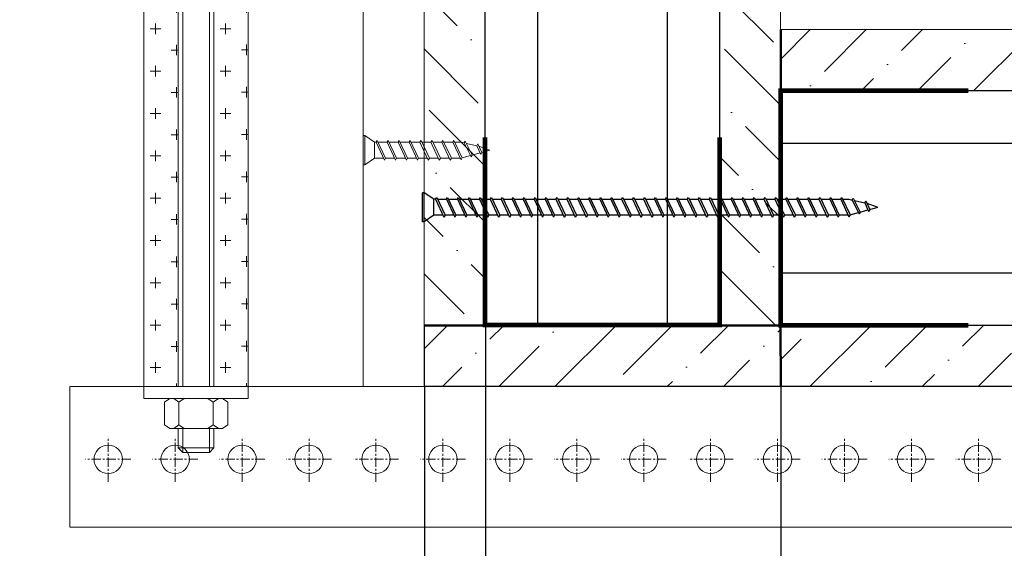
# Model space of a CAD drawing. Header units: millimetres. Extents: x 2030 to 81442, y 1212 to 89253.
# Tile 3 of 36: x 23050 to 26390, y 55788 to 57580. Entities that reach past the tile are written whole.
import ezdxf

# ---------------------------------------------------------------- set-up
doc = ezdxf.new("R2010")
doc.units = ezdxf.units.MM
doc.set_wipeout_variables(frame=1)
doc.linetypes.add('CENTER', pattern=[50.8, 31.75, -6.35, 6.35, -6.35])
doc.linetypes.add('HIDDEN2', pattern=[4.7625, 3.175, -1.5875])
doc.layers.add('01_Техстронг Плита', color=32, linetype='Continuous', lineweight=9)
doc.layers.add('Расходные материалы', color=252, linetype='Continuous', lineweight=9)
for name, color, linetype, lineweight, true_color in [('Анкеры и саморезы', 7, 'Continuous', 9, 0x000000), ('Размеры и выноски', 7, 'Continuous', 9, 0x000000), ('Шпильки', 7, 'Continuous', 9, 0x000000)]:
    doc.layers.add(name, color=color, linetype=linetype, lineweight=lineweight, true_color=true_color)
doc.layers.add('профиль', color=7, linetype='Continuous', true_color=0x000000)
doc.styles.add('ISOCPEUR', font='isocpeur.ttf')
doc.dimstyles.new('ISO-25', dxfattribs={"dimtxt": 2.5, "dimasz": 2.5, "dimexe": 1.25, "dimexo": 0.625, "dimtad": 1, "dimtxsty": 'Standard', "dimcen": 2.5, "dimadec": 0, "dimazin": 0, "dimtfac": 1, "dimtmove": 0, "dimatfit": 3, "dimfxl": 1, "dimarcsym": 0})

# ---------------------------------------------------------------- blocks, each defined once
blk = doc.blocks.new('*U256')
blk.add_wipeout([(-340.43, 4), (-340.43, -4), (0, -4), (0, 4)])
at = {"linetype": 'HIDDEN2', "ltscale": 100}
for p, q in [((-335.1, 5.03), (-334.25, 3.85)), ((-328.3, 5.03), (-329.15, 3.85)), ((-335.1, 2.66), (-334.25, 3.85)), ((-334.25, 3.85), (-329.15, 3.85)), ((-328.3, 2.66), (-329.15, 3.85)), ((-335.1, -2.66), (-334.25, -3.85)), ((-335.1, -5.03), (-334.25, -3.85)), ((-334.25, -3.85), (-329.15, -3.85)), ((-328.3, -2.66), (-329.15, -3.85)), ((-328.3, -5.03), (-329.15, -3.85))]:
    blk.add_line(p, q, dxfattribs=at)
at = {"linetype": 'HIDDEN2', "ltscale": 40}
for p, q in [((-339.43, 4), (-340.43, 3)), ((-340.43, -3), (-340.43, 3)), ((-335.1, 3), (-340.43, 3)), ((-335.1, 4), (-339.43, 4)), ((-339.43, -4), (-339.43, 4)), ((-340.43, -3), (-335.1, -3)), ((-339.43, -4), (-340.43, -3)), ((-339.43, -4), (-335.1, -4))]:
    blk.add_line(p, q, dxfattribs=at)
at = {"ltscale": 40}
for p, q in [((0, 4), (-325.63, 4)), ((0, 3), (-325.63, 3)), ((-325.63, -3), (0, -3)), ((0, -4), (-325.63, -4))]:
    blk.add_line(p, q, dxfattribs=at)
at = {"linetype": 'HIDDEN2', "ltscale": 100}
for points in [[(-328.3, -11.7), (-328.3, 11.7), (-325.63, 11.7), (-325.63, -11.7)], [(-328.3, 5.91), (-329.15, 7.1), (-334.25, 7.1), (-335.1, 5.91), (-335.1, -5.91), (-334.25, -7.1), (-329.15, -7.1), (-328.3, -5.91)]]:
    blk.add_lwpolyline(points, close=True, dxfattribs=at)
blk = doc.blocks.new('_Oblique')
at = {"color": 0, "linetype": 'ByBlock', "lineweight": -2}
blk.add_line((-0.5, -0.5), (0.5, 0.5), dxfattribs=at)
blk = doc.blocks.new('*D273')
at = {"layer": 'Defpoints', "color": 0, "transparency": 16777216}
for p in [(30024.6, 56337.4), (24423.1, 54910.1), (30024.6, 52773.1)]:
    blk.add_point(p, dxfattribs=at)
at = {"layer": 'Размеры и выноски', "color": 0, "lineweight": -2, "transparency": 16777216}
for p, q in [((30024.6, 56336.7), (30024.6, 52771.9)), ((24423.1, 54909.5), (24423.1, 52771.9)), ((24423.1, 52773.1), (30024.6, 52773.1))]:
    blk.add_line(p, q, dxfattribs=at)
at = {"layer": 'Размеры и выноски', "color": 0, "lineweight": -2, "transparency": 16777216, "xscale": 2.5, "yscale": 2.5, "zscale": 2.5, "rotation": 180}
blk.add_blockref('_Oblique', (24423.1, 52773.1), dxfattribs=at)
at = {"layer": 'Размеры и выноски', "color": 0, "lineweight": -2, "transparency": 16777216, "xscale": 2.5, "yscale": 2.5, "zscale": 2.5}
blk.add_blockref('_Oblique', (30024.6, 52773.1), dxfattribs=at)
at = {"layer": 'Размеры и выноски', "color": 0, "transparency": 16777216, "insert": (27223.8, 52986.6), "char_height": 250, "attachment_point": 5, "style": 'ISOCPEUR'}
blk.add_mtext('{\\H1.70293x;L}', dxfattribs=at)
blk = doc.blocks.new('*D274')
at = {"layer": 'Defpoints', "color": 0, "transparency": 16777216}
for p in [(25631.8, 56684.3), (24423.1, 54910.1), (25631.8, 54141.8)]:
    blk.add_point(p, dxfattribs=at)
at = {"layer": 'Размеры и выноски', "color": 0, "lineweight": -2, "transparency": 16777216}
for p, q in [((25631.8, 56683.7), (25631.8, 54140.6)), ((24423.1, 54909.5), (24423.1, 54140.6)), ((24423.1, 54141.8), (25631.8, 54141.8))]:
    blk.add_line(p, q, dxfattribs=at)
at = {"layer": 'Размеры и выноски', "color": 0, "lineweight": -2, "transparency": 16777216, "xscale": 2.5, "yscale": 2.5, "zscale": 2.5, "rotation": 180}
blk.add_blockref('_Oblique', (24423.1, 54141.8), dxfattribs=at)
at = {"layer": 'Размеры и выноски', "color": 0, "lineweight": -2, "transparency": 16777216, "xscale": 2.5, "yscale": 2.5, "zscale": 2.5}
blk.add_blockref('_Oblique', (25631.8, 54141.8), dxfattribs=at)
at = {"layer": 'Размеры и выноски', "color": 0, "transparency": 16777216, "insert": (25027.4, 54355.3), "char_height": 250, "attachment_point": 5, "style": 'ISOCPEUR'}
blk.add_mtext('{\\H1.70293x;75}', dxfattribs=at)
blk = doc.blocks.new('*D275')
at = {"layer": 'Defpoints', "color": 0, "transparency": 16777216}
for p in [(24629.6, 56544), (24423.1, 56336.9), (24629.6, 54852.1)]:
    blk.add_point(p, dxfattribs=at)
at = {"layer": 'Размеры и выноски', "color": 0, "lineweight": -2, "transparency": 16777216}
for p, q in [((24629.6, 56543.4), (24629.6, 54850.8)), ((24423.1, 56336.2), (24423.1, 54850.8)), ((24423.1, 54852.1), (23126, 54852.1)), ((24629.6, 54852.1), (24423.1, 54852.1)), ((24629.6, 54852.1), (24632.1, 54852.1))]:
    blk.add_line(p, q, dxfattribs=at)
at = {"layer": 'Размеры и выноски', "color": 0, "lineweight": -2, "transparency": 16777216, "xscale": 2.5, "yscale": 2.5, "zscale": 2.5}
blk.add_blockref('_Oblique', (24423.1, 54852.1), dxfattribs=at)
at = {"layer": 'Размеры и выноски', "color": 0, "lineweight": -2, "transparency": 16777216, "xscale": 2.5, "yscale": 2.5, "zscale": 2.5, "rotation": 180}
blk.add_blockref('_Oblique', (24629.6, 54852.1), dxfattribs=at)
at = {"layer": 'Размеры и выноски', "color": 0, "transparency": 16777216, "insert": (23563, 55108.1), "char_height": 250, "attachment_point": 5, "style": 'ISOCPEUR'}
blk.add_mtext('{\\H1.70293x;12,5}', dxfattribs=at)
blk = doc.blocks.new('Саморез 4.2Х90')
at = {"color": 7}
for p, q in [((-8.6, 245.3), (-0.1, 268.8)), ((4.6, 251.4), (-0.1, 268.8)), ((-19.6, 216.2), (10.1, 231.2)), ((-14.3, 218.9), (-9.5, 240.6)), ((-13.7, 243), (4.6, 251.4)), ((-9.5, 240.6), (-13.7, 243)), ((-9.5, 240.6), (8.8, 249)), ((4.6, 251.4), (8.8, 249)), ((10.1, 231.2), (5.6, 247.6)), ((10.1, 231.2), (14.3, 228.8)), ((-15.5, 213.8), (-19.6, 216.2)), ((-17, 207), (-15.5, 213.8)), ((-15.5, 213.8), (14.3, 228.8)), ((16, 209.4), (11.2, 227.3)), ((-21.1, 192), (16.1, 209.5)), ((-17, 189.6), (-21.1, 192)), ((-17, 189.6), (20.3, 207.1)), ((16.1, 209.5), (20.3, 207.1)), ((-21.1, 168.7), (16.7, 186.5)), ((-17, 166.3), (-21.1, 168.7)), ((-17, 166.3), (20.9, 184.1)), ((16.7, 186.5), (20.9, 184.1)), ((-21.1, 145.4), (16.7, 163.2)), ((-17, 143), (20.9, 160.8)), ((16.7, 163.2), (20.9, 160.8)), ((-17, 143), (-21.1, 145.4)), ((-21.1, 122), (16.7, 139.8)), ((-17, 119.6), (20.9, 137.4)), ((16.7, 139.8), (20.9, 137.4)), ((-17, 119.6), (-21.1, 122)), ((-21.1, 98.7), (16.7, 116.5)), ((-17, 96.3), (20.9, 114.1)), ((16.7, 116.5), (20.9, 114.1)), ((-17, 96.3), (-21.1, 98.7)), ((-21.1, 75.4), (16.7, 93.2)), ((-17, 73), (20.9, 90.8)), ((16.7, 93.2), (20.9, 90.8)), ((-17, 73), (-21.1, 75.4)), ((-21.1, 52), (16.7, 69.8)), ((-17, 49.6), (20.9, 67.4)), ((16.7, 69.8), (20.9, 67.4)), ((-17, 49.6), (-21.1, 52)), ((-21.1, 28.7), (16.7, 46.5)), ((-17, 26.3), (20.9, 44.1)), ((16.7, 46.5), (20.9, 44.1)), ((-17, 23), (-31.1, 2)), ((-17, 26.3), (-21.1, 28.7)), ((16.7, 23), (-17, 23)), ((16.7, 23), (30.8, 2)), ((30.8, 2), (-31.1, 2)), ((-31.1, 2), (-31.1, -1.2)), ((30.8, 2), (30.8, -1.2)), ((30.8, -1.2), (-31.1, -1.2))]:
    blk.add_line(p, q, dxfattribs=at)
for points in [[(-17, 194), (-17, 207)], [(-17, 170.7), (-17, 189.6)], [(16.7, 205.4), (16.7, 186.5)], [(16.7, 182.1), (16.7, 163.2)], [(-17, 147.3), (-17, 166.3)], [(16.7, 158.8), (16.7, 139.8)], [(-17, 124), (-17, 143)], [(16.7, 135.5), (16.7, 116.5)], [(-17, 100.7), (-17, 119.6)], [(16.7, 112.1), (16.7, 93.2)], [(-17, 77.3), (-17, 96.3)], [(16.7, 88.8), (16.7, 69.8)], [(-17, 54), (-17, 73)], [(16.7, 65.5), (16.7, 46.5)], [(-17, 30.7), (-17, 49.6)], [(16.7, 42.1), (16.7, 23.2)], [(16.7, 42.1), (16.7, 23.2)]]:
    blk.add_lwpolyline(points, dxfattribs=at)
blk.add_lwpolyline([(-17, 26.3), (-17, 23)])

msp = doc.modelspace()

# ---------------------------------------------------------------- hatches: boundary and pattern name
at = {"layer": '01_Техстронг Плита', "ltscale": 4}
h = msp.add_hatch(dxfattribs=at)
h.set_pattern_fill('ANSI36', color=32, scale=42.429359, angle=-270, style=0)
h.set_pattern_definition([(135, (309874.9, -111187.8), (-261.95573, 71.44247), [336.78304, -67.35661, 0, -67.35661])])
h.paths.add_polyline_path([(24421.95, 58342.292), (24628.469, 58342.292), (24628.469, 56544.039), (24421.95, 56544.039)])
h = msp.add_hatch(dxfattribs=at)
h.set_pattern_fill('ANSI36', color=32, scale=42.429359, angle=-270, style=0)
h.set_pattern_definition([(135, (310877.21, -110981.28), (-261.95573, 71.44247), [336.78304, -67.35661, 0, -67.35661])])
h.paths.add_polyline_path([(25424.255, 58342.312), (25630.774, 58342.312), (25630.774, 56544.039), (25424.255, 56544.039)])
h = msp.add_hatch(dxfattribs=at)
h.set_pattern_fill('ANSI36', color=32, scale=42.429359, angle=-180, style=0)
h.set_pattern_definition([(225, (194955.29, 342792.78), (-71.44247, -261.95573), [336.78304, -67.35661, 0, -67.35661])])
h.paths.add_polyline_path([(25631.692, 57339.824), (25631.692, 57546.344), (28814.835, 57546.344), (28814.835, 57339.824)])
h = msp.add_hatch(dxfattribs=at)
h.set_pattern_fill('ANSI36', color=32, scale=42.429359, angle=-180, style=0)
h.set_pattern_definition([(225, (187247.98, 341790.48), (-71.44247, -261.95573), [336.78304, -67.35661, 0, -67.35661])])
h.paths.add_polyline_path([(24423.051, 56337.519), (24423.051, 56544.039), (25631.712, 56544.039), (25631.712, 56337.519)])
h = msp.add_hatch(dxfattribs=at)
h.set_pattern_fill('ANSI36', color=32, scale=42.429359, angle=-180, style=0)
h.set_pattern_definition([(225, (195161.81, 341790.48), (-71.44247, -261.95573), [336.78304, -67.35661, 0, -67.35661])])
h.paths.add_polyline_path([(25631.712, 56337.519), (25631.712, 56544.039), (28815.936, 56544.039), (28815.936, 56337.519)])

# ---------------------------------------------------------------- linework, layer by layer
at = {"color": 7}
for p, q in [((24416.821, 56895.222), (24416.821, 56993.754)), ((24421.914, 56993.754), (24416.821, 56993.754)), ((24421.914, 56895.222), (24421.914, 56993.754)), ((24455.337, 56971.279), (24421.914, 56993.754)), ((24455.337, 56917.696), (24455.337, 56971.279)), ((24460.62, 56971.279), (24464.449, 56977.911)), ((24460.62, 56971.279), (24488.953, 56911.065)), ((24464.449, 56977.911), (24492.781, 56917.696)), ((24497.757, 56971.279), (24501.586, 56977.911)), ((24497.757, 56971.279), (24526.089, 56911.065)), ((24501.586, 56977.911), (24529.918, 56917.696)), ((24534.893, 56971.279), (24538.722, 56977.911)), ((24534.893, 56971.279), (24563.226, 56911.065)), ((24538.722, 56977.911), (24567.055, 56917.696)), ((24572.03, 56971.279), (24575.859, 56977.911)), ((24572.03, 56971.279), (24600.363, 56911.065)), ((24575.859, 56977.911), (24604.191, 56917.696)), ((24609.167, 56971.279), (24612.996, 56977.911)), ((24609.167, 56971.279), (24637.499, 56911.065)), ((24612.996, 56977.911), (24641.328, 56917.696)), ((24646.303, 56971.279), (24650.132, 56977.911)), ((24646.303, 56971.279), (24674.636, 56911.065)), ((24650.132, 56977.911), (24678.465, 56917.696)), ((24683.44, 56971.279), (24687.269, 56977.911)), ((24683.44, 56971.279), (24711.773, 56911.065)), ((24687.269, 56977.911), (24715.601, 56917.696)), ((24720.577, 56971.279), (24724.406, 56977.911)), ((24720.577, 56971.279), (24748.909, 56911.065)), ((24724.406, 56977.911), (24752.738, 56917.696)), ((24757.713, 56971.279), (24761.542, 56977.911)), ((24757.713, 56971.279), (24786.046, 56911.065)), ((24761.542, 56977.911), (24789.875, 56917.696)), ((24794.85, 56971.279), (24798.679, 56977.911)), ((24794.85, 56971.279), (24823.183, 56911.065)), ((24798.679, 56977.911), (24827.011, 56917.696)), ((24831.987, 56971.279), (24835.816, 56977.911)), ((24831.987, 56971.279), (24860.319, 56911.065)), ((24835.816, 56977.911), (24864.148, 56917.696)), ((24869.123, 56971.279), (24872.952, 56977.911)), ((24869.123, 56971.279), (24897.456, 56911.065)), ((24872.952, 56977.911), (24901.285, 56917.696)), ((24906.26, 56971.279), (24910.089, 56977.911)), ((24906.26, 56971.279), (24934.593, 56911.065)), ((24910.089, 56977.911), (24938.421, 56917.696)), ((24943.397, 56971.279), (24947.226, 56977.911)), ((24943.397, 56971.279), (24971.729, 56911.065)), ((24947.226, 56977.911), (24975.558, 56917.696)), ((24980.533, 56971.279), (24984.362, 56977.911)), ((24980.533, 56971.279), (25008.866, 56911.065)), ((24984.362, 56977.911), (25012.695, 56917.696)), ((25017.67, 56971.279), (25021.499, 56977.911)), ((25017.67, 56971.279), (25046.003, 56911.065)), ((25021.499, 56977.911), (25049.831, 56917.696)), ((25054.807, 56971.279), (25058.636, 56977.911)), ((25054.807, 56971.279), (25083.139, 56911.065)), ((25058.636, 56977.911), (25086.968, 56917.696)), ((25091.943, 56971.279), (25095.772, 56977.911)), ((25091.943, 56971.279), (25120.276, 56911.065)), ((25095.772, 56977.911), (25124.105, 56917.696)), ((25129.08, 56971.279), (25132.909, 56977.911)), ((25129.08, 56971.279), (25157.413, 56911.065)), ((25132.909, 56977.911), (25161.241, 56917.696)), ((25166.217, 56971.279), (25170.046, 56977.911)), ((25166.217, 56971.279), (25194.549, 56911.065)), ((25170.046, 56977.911), (25198.378, 56917.696)), ((25203.353, 56971.279), (25207.182, 56977.911)), ((25203.353, 56971.279), (25231.686, 56911.065)), ((25207.182, 56977.911), (25235.515, 56917.696)), ((25240.49, 56971.279), (25244.319, 56977.911)), ((25240.49, 56971.279), (25268.823, 56911.065)), ((25244.319, 56977.911), (25272.651, 56917.696)), ((25277.627, 56971.279), (25281.456, 56977.911)), ((25277.627, 56971.279), (25305.959, 56911.065)), ((25281.456, 56977.911), (25309.788, 56917.696)), ((25314.764, 56971.279), (25318.592, 56977.911)), ((25314.764, 56971.279), (25343.096, 56911.065)), ((25318.592, 56977.911), (25346.925, 56917.696)), ((25351.9, 56971.279), (25355.729, 56977.911)), ((25351.9, 56971.279), (25380.233, 56911.065)), ((25355.729, 56977.911), (25384.061, 56917.696)), ((25389.037, 56971.279), (25392.866, 56977.911)), ((25389.037, 56971.279), (25417.369, 56911.065)), ((25392.866, 56977.911), (25421.198, 56917.696)), ((25426.174, 56971.279), (25430.002, 56977.911)), ((25426.174, 56971.279), (25454.506, 56911.065)), ((25430.002, 56977.911), (25458.335, 56917.696)), ((25463.31, 56971.279), (25467.139, 56977.911)), ((25463.31, 56971.279), (25491.643, 56911.065)), ((25467.139, 56977.911), (25495.471, 56917.696)), ((25500.447, 56971.279), (25504.276, 56977.911)), ((25500.447, 56971.279), (25528.779, 56911.065)), ((25504.276, 56977.911), (25532.608, 56917.696)), ((25537.584, 56971.279), (25541.412, 56977.911)), ((25537.584, 56971.279), (25565.916, 56911.065)), ((25541.412, 56977.911), (25569.745, 56917.696)), ((25574.72, 56971.279), (25578.549, 56977.911)), ((25574.72, 56971.279), (25603.053, 56911.065)), ((25578.549, 56977.911), (25606.881, 56917.696)), ((25611.857, 56971.279), (25615.686, 56977.911)), ((25611.857, 56971.279), (25640.189, 56911.065)), ((25615.686, 56977.911), (25644.018, 56917.696)), ((25648.994, 56971.279), (25652.822, 56977.911)), ((25648.994, 56971.279), (25677.326, 56911.065)), ((25652.822, 56977.911), (25681.155, 56917.696)), ((25686.13, 56971.279), (25689.959, 56977.911)), ((25686.13, 56971.279), (25714.463, 56911.065)), ((25689.959, 56977.911), (25718.291, 56917.696)), ((25723.267, 56971.279), (25727.096, 56977.911)), ((25723.267, 56971.279), (25751.599, 56911.065)), ((25727.096, 56977.911), (25755.428, 56917.696)), ((25761.097, 56971.279), (25764.926, 56977.911)), ((25761.097, 56971.279), (25789.43, 56911.065)), ((25764.926, 56977.911), (25793.258, 56917.696)), ((25798.234, 56971.279), (25802.062, 56977.911)), ((25798.234, 56971.279), (25826.566, 56911.065)), ((25802.062, 56977.911), (25830.395, 56917.696)), ((25835.37, 56971.279), (25839.199, 56977.911)), ((25835.37, 56971.279), (25863.185, 56911.962)), ((25839.199, 56977.911), (25867.013, 56918.594)), ((25862.965, 56971.279), (25873.908, 56968.853)), ((25873.908, 56968.853), (25877.736, 56975.485)), ((25873.908, 56968.853), (25897.747, 56921.58)), ((25877.736, 56975.485), (25901.576, 56928.212)), ((25881.984, 56967.063), (25916.495, 56959.412)), ((25916.495, 56959.412), (25920.324, 56966.044)), ((25916.495, 56959.412), (25929.859, 56930.326)), ((25920.324, 56966.044), (25933.688, 56936.957)), ((25924.065, 56957.901), (25961.339, 56944.488)), ((24455.337, 56917.696), (24421.914, 56895.222)), ((24492.781, 56917.696), (24488.953, 56911.065)), ((24529.918, 56917.696), (24526.089, 56911.065)), ((24567.055, 56917.696), (24563.226, 56911.065)), ((24604.191, 56917.696), (24600.363, 56911.065)), ((24641.328, 56917.696), (24637.499, 56911.065)), ((24678.465, 56917.696), (24674.636, 56911.065)), ((24715.601, 56917.696), (24711.773, 56911.065)), ((24752.738, 56917.696), (24748.909, 56911.065)), ((24789.875, 56917.696), (24786.046, 56911.065)), ((24827.011, 56917.696), (24823.183, 56911.065)), ((24864.148, 56917.696), (24860.319, 56911.065)), ((24901.285, 56917.696), (24897.456, 56911.065)), ((24938.421, 56917.696), (24934.593, 56911.065)), ((24975.558, 56917.696), (24971.729, 56911.065)), ((25012.695, 56917.696), (25008.866, 56911.065)), ((25049.831, 56917.696), (25046.003, 56911.065)), ((25086.968, 56917.696), (25083.139, 56911.065)), ((25124.105, 56917.696), (25120.276, 56911.065)), ((25161.241, 56917.696), (25157.413, 56911.065)), ((25198.378, 56917.696), (25194.549, 56911.065)), ((25235.515, 56917.696), (25231.686, 56911.065)), ((25272.651, 56917.696), (25268.823, 56911.065)), ((25309.788, 56917.696), (25305.959, 56911.065)), ((25346.925, 56917.696), (25343.096, 56911.065)), ((25384.061, 56917.696), (25380.233, 56911.065)), ((25421.198, 56917.696), (25417.369, 56911.065)), ((25458.335, 56917.696), (25454.506, 56911.065)), ((25495.471, 56917.696), (25491.643, 56911.065)), ((25532.608, 56917.696), (25528.779, 56911.065)), ((25569.745, 56917.696), (25565.916, 56911.065)), ((25606.881, 56917.696), (25603.053, 56911.065)), ((25644.018, 56917.696), (25640.189, 56911.065)), ((25681.155, 56917.696), (25677.326, 56911.065)), ((25718.291, 56917.696), (25714.463, 56911.065)), ((25755.428, 56917.696), (25751.599, 56911.065)), ((25793.258, 56917.696), (25789.43, 56911.065)), ((25830.395, 56917.696), (25826.566, 56911.065)), ((25867.013, 56918.594), (25863.185, 56911.962)), ((25866.928, 56918.776), (25895.269, 56926.494)), ((25901.576, 56928.212), (25897.747, 56921.58)), ((25901.576, 56928.212), (25927.577, 56935.293)), ((25933.688, 56936.957), (25929.859, 56930.326)), ((25933.688, 56936.957), (25961.339, 56944.488)), ((24421.914, 56895.222), (24416.821, 56895.222))]:
    msp.add_line(p, q, dxfattribs=at)
at = {"color": 7, "lineweight": 50}
for points in [[(25631.712, 57339.824), (25631.692, 57546.344)], [(25631.772, 56336.871), (25630.774, 56544.039)]]:
    msp.add_lwpolyline(points, dxfattribs=at)
at = {"color": 7, "lineweight": 50, "const_width": 15.916}
for points in [[(26268.504, 56544.039), (25631.876, 56544.039), (25631.876, 57339.824), (26268.504, 57339.824)], [(25424.255, 57181.748), (25424.255, 56545.119), (24628.469, 56545.119), (24628.469, 57181.748)]]:
    msp.add_lwpolyline(points, dxfattribs=at)
msp.add_lwpolyline([(24460.62, 56971.279), (24455.337, 56971.279)])
at = {"color": 7}
for points in [[(24467.569, 56971.279), (24497.757, 56971.279)], [(24504.706, 56971.279), (24534.893, 56971.279)], [(24541.843, 56971.279), (24572.03, 56971.279)], [(24578.979, 56971.279), (24609.167, 56971.279)], [(24616.116, 56971.279), (24646.303, 56971.279)], [(24653.253, 56971.279), (24683.44, 56971.279)], [(24690.389, 56971.279), (24720.577, 56971.279)], [(24727.526, 56971.279), (24757.713, 56971.279)], [(24764.663, 56971.279), (24794.85, 56971.279)], [(24801.799, 56971.279), (24831.987, 56971.279)], [(24838.936, 56971.279), (24869.123, 56971.279)], [(24876.073, 56971.279), (24906.26, 56971.279)], [(24913.209, 56971.279), (24943.397, 56971.279)], [(24950.346, 56971.279), (24980.533, 56971.279)], [(24987.483, 56971.279), (25017.67, 56971.279)], [(25024.619, 56971.279), (25054.807, 56971.279)], [(25061.756, 56971.279), (25091.943, 56971.279)], [(25098.893, 56971.279), (25129.08, 56971.279)], [(25136.029, 56971.279), (25166.217, 56971.279)], [(25173.166, 56971.279), (25203.353, 56971.279)], [(25210.303, 56971.279), (25240.49, 56971.279)], [(25247.439, 56971.279), (25277.627, 56971.279)], [(25284.576, 56971.279), (25314.764, 56971.279)], [(25321.713, 56971.279), (25351.9, 56971.279)], [(25358.849, 56971.279), (25389.037, 56971.279)], [(25395.986, 56971.279), (25426.174, 56971.279)], [(25433.123, 56971.279), (25463.31, 56971.279)], [(25470.259, 56971.279), (25500.447, 56971.279)], [(25507.396, 56971.279), (25537.584, 56971.279)], [(25544.533, 56971.279), (25574.72, 56971.279)], [(25581.669, 56971.279), (25611.857, 56971.279)], [(25618.806, 56971.279), (25648.994, 56971.279)], [(25655.943, 56971.279), (25686.13, 56971.279)], [(25693.079, 56971.279), (25723.267, 56971.279)], [(25730.216, 56971.279), (25760.404, 56971.279)], [(25768.046, 56971.279), (25798.234, 56971.279)], [(25805.183, 56971.279), (25835.37, 56971.279)], [(25842.309, 56971.279), (25862.965, 56971.279)], [(24485.832, 56917.696), (24455.645, 56917.696)], [(24485.832, 56917.696), (24455.645, 56917.696)], [(24522.969, 56917.696), (24492.781, 56917.696)], [(24560.106, 56917.696), (24529.918, 56917.696)], [(24597.242, 56917.696), (24567.055, 56917.696)], [(24634.379, 56917.696), (24604.191, 56917.696)], [(24671.516, 56917.696), (24641.328, 56917.696)], [(24708.652, 56917.696), (24678.465, 56917.696)], [(24745.789, 56917.696), (24715.601, 56917.696)], [(24782.926, 56917.696), (24752.738, 56917.696)], [(24820.062, 56917.696), (24789.875, 56917.696)], [(24857.199, 56917.696), (24827.011, 56917.696)], [(24894.336, 56917.696), (24864.148, 56917.696)], [(24931.472, 56917.696), (24901.285, 56917.696)], [(24968.609, 56917.696), (24938.421, 56917.696)], [(25005.746, 56917.696), (24975.558, 56917.696)], [(25042.882, 56917.696), (25012.695, 56917.696)], [(25080.019, 56917.696), (25049.831, 56917.696)], [(25117.156, 56917.696), (25086.968, 56917.696)], [(25154.292, 56917.696), (25124.105, 56917.696)], [(25191.429, 56917.696), (25161.241, 56917.696)], [(25228.566, 56917.696), (25198.378, 56917.696)], [(25265.702, 56917.696), (25235.515, 56917.696)], [(25302.839, 56917.696), (25272.651, 56917.696)], [(25339.976, 56917.696), (25309.788, 56917.696)], [(25377.112, 56917.696), (25346.925, 56917.696)], [(25414.249, 56917.696), (25384.061, 56917.696)], [(25451.386, 56917.696), (25421.198, 56917.696)], [(25488.522, 56917.696), (25458.335, 56917.696)], [(25525.659, 56917.696), (25495.471, 56917.696)], [(25562.796, 56917.696), (25532.608, 56917.696)], [(25599.932, 56917.696), (25569.745, 56917.696)], [(25637.069, 56917.696), (25606.881, 56917.696)], [(25674.206, 56917.696), (25644.018, 56917.696)], [(25711.342, 56917.696), (25681.155, 56917.696)], [(25748.479, 56917.696), (25718.291, 56917.696)], [(25785.616, 56917.696), (25755.428, 56917.696)], [(25823.446, 56917.696), (25793.258, 56917.696)], [(25860.496, 56917.696), (25830.395, 56917.696)]]:
    msp.add_lwpolyline(points, dxfattribs=at)
at = {"color": 1, "lineweight": 50}
for points in [[(24421.95, 56544.039), (24628.469, 56544.039)], [(25424.255, 56544.039), (25631.772, 56544.039)]]:
    msp.add_lwpolyline(points, dxfattribs=at)
at = {"layer": '01_Техстронг Плита', "color": 5, "ltscale": 4}
msp.add_lwpolyline([(24421.95, 56336.85), (24215.43, 56336.85), (24215.43, 59756.735), (24421.95, 59756.735)], close=True, dxfattribs=at)
at = {"layer": '01_Техстронг Плита', "color": 32, "ltscale": 4}
for points in [[(24421.95, 58342.292), (24628.469, 58342.292), (24628.469, 56544.039), (24421.95, 56544.039)], [(25424.255, 58342.312), (25630.774, 58342.312), (25630.774, 56544.039), (25424.255, 56544.039)], [(25631.692, 57339.824), (25631.692, 57546.344), (28814.835, 57546.344), (28814.835, 57339.824)], [(24423.051, 56337.519), (24423.051, 56544.039), (25631.712, 56544.039), (25631.712, 56337.519)], [(25631.712, 56337.519), (25631.712, 56544.039), (28815.936, 56544.039), (28815.936, 56337.519)]]:
    msp.add_lwpolyline(points, close=True, dxfattribs=at)
at = {"layer": 'профиль', "color": 7, "ltscale": 4}
for points in [[(25424.255, 56544.039), (24628.469, 56544.039), (24628.469, 58342.415), (25424.255, 58342.292)], [(28814.835, 57339.824), (28814.835, 56544.039), (25631.589, 56544.039), (25631.712, 57339.824)]]:
    msp.add_lwpolyline(points, close=True, dxfattribs=at)
at = {"layer": 'профиль'}
for points in [[(24806.613, 58342.663), (24806.613, 56544.039)], [(25245.999, 58342.663), (25245.999, 56544.039)], [(25631.341, 57161.568), (28814.835, 57161.568)], [(25631.341, 56722.183), (28814.835, 56722.183)]]:
    msp.add_lwpolyline(points, dxfattribs=at)
at = {"layer": 'Расходные материалы', "color": 253, "linetype": 'Continuous'}
for q in [(23220.312, 56336.871), (31600.217, 55859.399)]:
    msp.add_line((23220.312, 55859.399), q, dxfattribs=at)
at = {"layer": 'Расходные материалы', "color": 253, "linetype": 'CENTER'}
for p, q in [((23350.234, 56013.301), (23350.234, 56166.571)), ((23350.234, 56013.301), (23350.234, 56166.571)), ((23350.234, 56013.301), (23350.234, 56166.571)), ((24031.433, 56013.301), (24031.433, 56166.571)), ((24031.433, 56013.301), (24031.433, 56166.571)), ((24031.433, 56013.301), (24031.433, 56166.571)), ((24258.5, 56013.301), (24258.5, 56166.571)), ((24258.5, 56013.301), (24258.5, 56166.571)), ((24485.567, 56013.301), (24485.567, 56166.571)), ((24485.567, 56013.301), (24485.567, 56166.571)), ((24485.567, 56013.301), (24485.567, 56166.571)), ((24712.633, 56013.301), (24712.633, 56166.571)), ((24712.633, 56013.301), (24712.633, 56166.571)), ((24712.633, 56013.301), (24712.633, 56166.571)), ((24939.7, 56013.301), (24939.7, 56166.571)), ((24939.7, 56013.301), (24939.7, 56166.571)), ((25166.766, 56013.301), (25166.766, 56166.571)), ((25166.766, 56013.301), (25166.766, 56166.571)), ((25166.766, 56013.301), (25166.766, 56166.571)), ((25393.833, 56013.301), (25393.833, 56166.571)), ((25393.833, 56013.301), (25393.833, 56166.571)), ((25620.899, 56013.301), (25620.899, 56166.571)), ((25620.899, 56013.301), (25620.899, 56166.571)), ((25620.899, 56013.301), (25620.899, 56166.571)), ((25847.966, 56013.301), (25847.966, 56166.571)), ((25847.966, 56013.301), (25847.966, 56166.571)), ((26075.032, 56013.301), (26075.032, 56166.571)), ((26075.032, 56013.301), (26075.032, 56166.571)), ((26075.032, 56013.301), (26075.032, 56166.571)), ((26302.099, 56013.301), (26302.099, 56166.571)), ((26302.099, 56013.301), (26302.099, 56166.571)), ((23426.869, 56089.936), (23273.599, 56089.936)), ((23426.869, 56089.936), (23273.599, 56089.936)), ((23426.869, 56089.936), (23273.599, 56089.936)), ((23653.935, 56089.936), (23500.666, 56089.936)), ((23653.935, 56089.936), (23500.666, 56089.936)), ((23881.002, 56089.936), (23727.732, 56089.936)), ((23881.002, 56089.936), (23727.732, 56089.936)), ((23881.002, 56089.936), (23727.732, 56089.936)), ((24108.068, 56089.936), (23954.799, 56089.936)), ((24108.068, 56089.936), (23954.799, 56089.936)), ((24108.068, 56089.936), (23954.799, 56089.936)), ((24335.135, 56089.936), (24181.865, 56089.936)), ((24335.135, 56089.936), (24181.865, 56089.936)), ((24562.201, 56089.936), (24408.932, 56089.936)), ((24562.201, 56089.936), (24408.932, 56089.936)), ((24562.201, 56089.936), (24408.932, 56089.936)), ((24789.268, 56089.936), (24635.998, 56089.936)), ((24789.268, 56089.936), (24635.998, 56089.936)), ((24789.268, 56089.936), (24635.998, 56089.936)), ((25016.334, 56089.936), (24863.065, 56089.936)), ((25016.334, 56089.936), (24863.065, 56089.936)), ((25243.401, 56089.936), (25090.131, 56089.936)), ((25243.401, 56089.936), (25090.131, 56089.936)), ((25243.401, 56089.936), (25090.131, 56089.936)), ((25470.467, 56089.936), (25317.198, 56089.936)), ((25470.467, 56089.936), (25317.198, 56089.936)), ((25697.534, 56089.936), (25544.264, 56089.936)), ((25697.534, 56089.936), (25544.264, 56089.936)), ((25697.534, 56089.936), (25544.264, 56089.936)), ((25924.6, 56089.936), (25771.331, 56089.936)), ((25924.6, 56089.936), (25771.331, 56089.936)), ((26151.667, 56089.936), (25998.397, 56089.936)), ((26151.667, 56089.936), (25998.397, 56089.936)), ((26151.667, 56089.936), (25998.397, 56089.936)), ((26378.734, 56089.936), (26225.464, 56089.936)), ((26378.734, 56089.936), (26225.464, 56089.936))]:
    msp.add_line(p, q, dxfattribs=at)
at = {"layer": 'Расходные материалы', "color": 253, "linetype": 'Continuous'}
for centre in [(23350.234, 56089.936), (23350.234, 56089.936), (23350.234, 56089.936), (24031.433, 56089.936), (24031.433, 56089.936), (24031.433, 56089.936), (24258.5, 56089.936), (24258.5, 56089.936), (24485.567, 56089.936), (24485.567, 56089.936), (24485.567, 56089.936), (24712.633, 56089.936), (24712.633, 56089.936), (24712.633, 56089.936), (24939.7, 56089.936), (24939.7, 56089.936), (25166.766, 56089.936), (25166.766, 56089.936), (25166.766, 56089.936), (25393.833, 56089.936), (25393.833, 56089.936), (25620.899, 56089.936), (25620.899, 56089.936), (25620.899, 56089.936), (25847.966, 56089.936), (25847.966, 56089.936), (26075.032, 56089.936), (26075.032, 56089.936), (26075.032, 56089.936), (26302.099, 56089.936), (26302.099, 56089.936)]:
    msp.add_circle(centre, 48.252, dxfattribs=at)

# ---------------------------------------------------------------- block references
at = {"layer": 'Анкеры и саморезы', "xscale": 1.59157149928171, "yscale": 1.59157149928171, "zscale": 1.59157149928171, "rotation": 270}
msp.add_blockref('Саморез 4.2Х90', (24217.392, 57137.525), dxfattribs=at)
at = {"layer": 'Шпильки', "xscale": 15.09993523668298, "yscale": 15.09993523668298, "zscale": 15.09993523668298, "rotation": 90}
msp.add_blockref('*U256', (23648.219, 61253.899), dxfattribs=at)

# ---------------------------------------------------------------- dimensions: what is measured, and where the dimension line sits
at = {"layer": 'Размеры и выноски'}
for base, p2, text, picture, middle in [((25631.772, 54141.833), (25631.772, 56684.325), '{\\H1.70293x;75}', '*D274', (25027.411, 54141.833)), ((30024.598, 52773.148), (30024.598, 56337.357), '{\\H1.70293x;L}', '*D273', (27223.824, 52773.148))]:
    dim = msp.add_linear_dim(base=base, p1=(24423.051, 54910.145), p2=p2, text=text, dimstyle='ISO-25', override={"dimscale": 1, "dimtxt": 250, "dimtxsty": 'ISOCPEUR', "dimblk1": 'Oblique', "dimblk2": 'Oblique', "dimsah": 1, "dimatfit": 0}, dxfattribs=at)
    dim.commit()
    dim.dimension.update_dxf_attribs({"geometry": picture, "text_midpoint": middle, "dimtype": 160})

# ---------------------------------------------------------------- next in the draw order: hatches: boundary and pattern name
at = {"layer": 'Шпильки'}
h = msp.add_hatch(dxfattribs=at)
h.set_pattern_fill('CROSS', color=102, scale=11.300158)
h.set_pattern_definition([(0, (-533262.33, -217491.75), (71.756001, 71.756001), [35.878, -107.634002]), (90, (-533244.39, -217509.69), (-71.756001, 71.756001), [35.878, -107.634002])])
h.paths.add_polyline_path([(23471.05, 56336.871), (23587.289, 56336.871), (23587.289, 61253.551), (23471.05, 61253.551)])
h = msp.add_hatch(dxfattribs=at)
h.set_pattern_fill('CROSS', color=102, scale=11.300158)
h.set_pattern_definition([(0, (-533024.83, -217491.33), (71.756001, 71.756001), [35.878, -107.634002]), (90, (-533006.89, -217509.27), (-71.756001, 71.756001), [35.878, -107.634002])])
h.paths.add_polyline_path([(23708.547, 56336.871), (23824.786, 56336.871), (23824.858, 61253.453), (23708.619, 61253.453)])

# ---------------------------------------------------------------- next in the draw order: linework, layer by layer
at = {"layer": 'Расходные материалы', "color": 253, "linetype": 'Continuous'}
msp.add_line((23220.312, 56336.871), (31600.217, 56336.871), dxfattribs=at)
at = {"layer": 'Расходные материалы', "color": 253, "linetype": 'CENTER'}
for p, q in [((23577.3, 56013.301), (23577.3, 56166.571)), ((23577.3, 56013.301), (23577.3, 56166.571)), ((23804.367, 56013.301), (23804.367, 56166.571)), ((23804.367, 56013.301), (23804.367, 56166.571)), ((23804.367, 56013.301), (23804.367, 56166.571))]:
    msp.add_line(p, q, dxfattribs=at)
at = {"layer": 'Расходные материалы', "color": 253, "linetype": 'Continuous'}
for centre in [(23577.3, 56089.936), (23577.3, 56089.936), (23804.367, 56089.936), (23804.367, 56089.936), (23804.367, 56089.936)]:
    msp.add_circle(centre, 48.252, dxfattribs=at)
at = {"layer": 'Шпильки', "color": 102, "ltscale": 4}
for points in [[(23471.05, 61253.551), (23587.289, 61253.551), (23587.289, 56336.871), (23471.05, 56336.871)], [(23708.619, 61253.453), (23824.858, 61253.453), (23824.786, 56336.871), (23708.547, 56336.871)]]:
    msp.add_lwpolyline(points, close=True, dxfattribs=at)

# ---------------------------------------------------------------- next in the draw order: dimensions: what is measured, and where the dimension line sits
at = {"layer": 'Размеры и выноски'}
dim = msp.add_linear_dim(base=(24629.57, 54852.074), p1=(24423.051, 56336.871), p2=(24629.57, 56544.039), text='{\\H1.70293x;12,5}', dimstyle='ISO-25', override={"dimtxt": 250, "dimtxsty": 'ISOCPEUR', "dimblk1": 'Oblique', "dimblk2": 'Oblique', "dimsah": 1, "dimatfit": 0}, dxfattribs=at)
dim.commit()
dim.dimension.update_dxf_attribs({"geometry": '*D275', "text_midpoint": (23563.031, 54852.074), "dimtype": 160})

doc.saveas('drawing.dxf')
